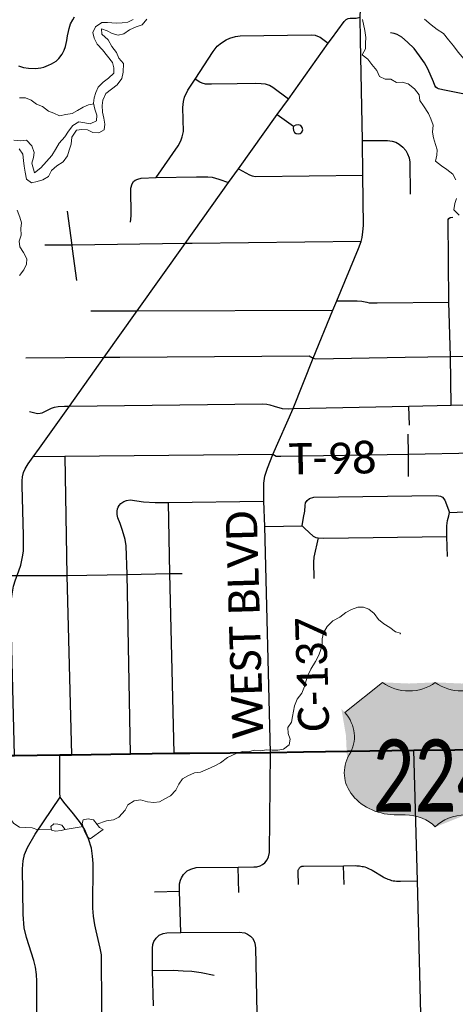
# Model space of a CAD drawing. Header units: feet. Extents: x 14.58 to 21.38, y 7.74 to 14.55.
# Tile 3 of 73: x 15.59 to 16.39, y 8.68 to 10.47. Entities that reach past the tile are written whole.
import ezdxf

# ---------------------------------------------------------------- set-up
doc = ezdxf.new("R2010")
doc.units = ezdxf.units.FT
doc.header["$LTSCALE"] = 20
doc.header["$MEASUREMENT"] = 0
doc.linetypes.add('rr2', pattern=[0])
for name, color, linetype, lineweight in [('GM_X_County_Road', 3, 'Continuous', 30), ('GM_X_County_Road_Text', 3, 'Continuous', 0), ('GM_X_Major_River', 5, 'Continuous', 13), ('GM_X_Minor_Lake', 5, 'Continuous', 0), ('GM_X_Minor_River', 5, 'Continuous', 0), ('GM_X_US_Route', 1, 'Continuous', 40), ('GM_X_US_Shield', 7, 'Continuous', 0)]:
    doc.layers.add(name, color=color, linetype=linetype, lineweight=lineweight)
doc.layers.add('GM_X_Township_Road', color=252, linetype='Continuous', lineweight=30, true_color=0x696969)
doc.layers.add('GM_X_Township_Road_Text', color=252, linetype='Continuous', lineweight=0, true_color=0x696969)
doc.layers.add('GM_X_US_Location', color=7, linetype='Continuous', lineweight=13, plot=False)
doc.styles.add('Slanted Normal (0.14) Font 31', font='dgn031.shx', dxfattribs={"height": 0.14})

# ---------------------------------------------------------------- blocks, each defined once
blk = doc.blocks.new('DGN_COMPLEXSHAPE21')
at = {"layer": 'GM_X_US_Shield', "color": 7, "linetype": 'Continuous', "lineweight": 13}
for p, q in [((16.25333124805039, 9.266071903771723), (16.18466655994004, 9.211140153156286)), ((16.25333124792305, 9.266071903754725), (16.25333124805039, 9.266071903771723)), ((16.34946181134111, 9.266071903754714), (16.34946181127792, 9.266071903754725)), ((16.51425706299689, 9.211140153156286), (16.44559237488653, 9.266071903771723)), ((16.44559237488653, 9.266071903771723), (16.44559237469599, 9.266071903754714)), ((16.18466655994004, 9.211140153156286), (16.1846665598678, 9.211140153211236)), ((16.51425706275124, 9.211140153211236), (16.51425706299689, 9.211140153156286)), ((16.19272194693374, 9.133977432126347), (16.19272194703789, 9.133977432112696)), ((16.50620167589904, 9.133977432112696), (16.50620167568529, 9.133977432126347)), ((16.28079712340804, 9.024372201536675), (16.28079712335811, 9.024372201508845)), ((16.28079712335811, 9.024372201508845), (16.29453006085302, 9.024372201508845)), ((16.29453006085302, 9.024372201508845), (16.29453006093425, 9.024372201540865)), ((16.40439356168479, 9.024372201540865), (16.40439356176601, 9.024372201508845)), ((16.40439356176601, 9.024372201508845), (16.41812649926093, 9.024372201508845)), ((16.41812649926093, 9.024372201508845), (16.41812649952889, 9.024372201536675)), ((16.34946181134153, 9.002399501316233), (16.34946181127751, 9.002399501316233))]:
    blk.add_line(p, q, dxfattribs=at)
for centre, major_axis, ratio, start_param, end_param in [((16.30139652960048, 9.305301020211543), (-0.06866468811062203, -3.890224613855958e-17), 0.7999999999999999, 0.7953988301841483, 2.346193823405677), ((16.39752709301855, 9.305301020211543), (-0.0686646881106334, -3.890224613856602e-17), 0.8000000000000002, 0.7953988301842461, 2.346193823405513), ((16.10592190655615, 9.167028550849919), (0.09613056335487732, -9.992027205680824e-18), 0.8, 5.838948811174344, 6.894066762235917), ((16.59300171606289, 9.167028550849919), (-0.09613056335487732, 1.177259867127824e-17), 0.8, 5.672303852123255, 6.727421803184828), ((16.27972627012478, 9.10127188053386), (0.09613056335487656, 1.561254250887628e-19), 0.8, 2.702326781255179, 4.723528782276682), ((16.41919735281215, 9.10127188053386), (-0.09613056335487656, 1.177259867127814e-17), 0.8, 1.559656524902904, 3.580858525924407), ((16.29453006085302, 8.969440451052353), (0.06866468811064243, -1.01522997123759e-10), 0.8, 0.6435011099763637, 1.570796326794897), ((16.40439356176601, 8.969440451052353), (0.06866468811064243, 1.015230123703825e-10), 0.8, 1.570796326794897, 2.498091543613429)]:
    blk.add_ellipse(centre, major_axis=major_axis, ratio=ratio, start_param=start_param, end_param=end_param, dxfattribs=at)
blk = doc.blocks.new('M1-H4_32')
at = {"layer": 'GM_X_US_Shield', "linetype": 'rr2', "true_color": 0xe17500}
h = blk.add_hatch(color=32, dxfattribs=at)
edge = h.paths.add_edge_path(flags=0)
edge.add_line((-0.09630076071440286, 0.1263430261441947), (-0.09630076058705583, 0.1263430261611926))
edge.add_line((-0.09630076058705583, 0.1263430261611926), (-0.1649654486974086, 0.07141127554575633))
edge.add_line((-0.1649654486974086, 0.07141127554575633), (-0.164965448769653, 0.07141127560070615))
edge.add_ellipse((-0.2437101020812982, 0.02729967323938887), major_axis=(0.09613056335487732, -9.992027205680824e-18), ratio=0.8, start_angle=334.5471236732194, end_angle=395.0009291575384, ccw=False)
edge.add_line((-0.1569100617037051, -0.005751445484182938), (-0.1569100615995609, -0.00575144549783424))
edge.add_ellipse((-0.06990573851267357, -0.03845699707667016), major_axis=(0.09613056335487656, 1.561254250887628e-19), ratio=0.8, start_angle=-205.1680805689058, end_angle=-89.36173636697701)
edge.add_line((-0.06883488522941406, -0.1153566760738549), (-0.06883488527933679, -0.1153566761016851))
edge.add_line((-0.06883488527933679, -0.1153566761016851), (-0.05510194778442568, -0.1153566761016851))
edge.add_line((-0.05510194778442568, -0.1153566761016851), (-0.05510194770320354, -0.1153566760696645))
edge.add_ellipse((-0.05510194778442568, -0.1702884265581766), major_axis=(-0.06866468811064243, 1.01523005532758e-10), ratio=0.8, start_angle=216.8698977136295, end_angle=270, ccw=False)
edge.add_line((-0.0001701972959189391, -0.1373293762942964), (-0.0001701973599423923, -0.1373293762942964))
edge.add_ellipse((0.05476155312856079, -0.1702884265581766), major_axis=(-0.06866468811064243, -1.015230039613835e-10), ratio=0.8, start_angle=270, end_angle=323.13010228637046, ccw=False)
edge.add_line((0.0547615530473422, -0.1153566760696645), (0.05476155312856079, -0.1153566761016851))
edge.add_line((0.05476155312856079, -0.1153566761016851), (0.06849449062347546, -0.1153566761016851))
edge.add_line((0.06849449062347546, -0.1153566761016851), (0.06849449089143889, -0.1153566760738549))
edge.add_ellipse((0.06956534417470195, -0.03845699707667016), major_axis=(-0.09613056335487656, 1.177259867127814e-17), ratio=0.8, start_angle=89.361736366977, end_angle=205.1680805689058)
edge.add_line((0.1565696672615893, -0.00575144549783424), (0.1565696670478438, -0.005751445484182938))
edge.add_ellipse((0.2433697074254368, 0.02729967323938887), major_axis=(-0.09613056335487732, 1.177259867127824e-17), ratio=0.8, start_angle=324.9990708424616, end_angle=385.4528763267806, ccw=False)
edge.add_line((0.1646250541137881, 0.07141127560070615), (0.164625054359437, 0.07141127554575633))
edge.add_line((0.164625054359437, 0.07141127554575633), (0.09596036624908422, 0.1263430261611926))
edge.add_line((0.09596036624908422, 0.1263430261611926), (0.09596036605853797, 0.126343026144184))
edge.add_ellipse((0.04789508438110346, 0.1655721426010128), major_axis=(-0.0686646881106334, -3.890224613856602e-17), ratio=0.8000000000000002, start_angle=405.57299599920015, end_angle=494.42700400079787, ccw=False)
edge.add_line((-0.0001701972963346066, 0.126343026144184), (-0.0001701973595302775, 0.1263430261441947))
edge.add_ellipse((-0.04823547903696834, 0.1655721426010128), major_axis=(-0.06866468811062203, -3.890224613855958e-17), ratio=0.7999999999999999, start_angle=405.5729959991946, end_angle=494.4270040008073, ccw=False)
at = {"layer": 'GM_X_US_Shield', "color": 7, "linetype": 'Continuous', "lineweight": 13}
blk.add_blockref('DGN_COMPLEXSHAPE21', (-16.34963200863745, -9.13972887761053), dxfattribs=at)
at = {"layer": 'GM_X_US_Shield', "color": 9, "linetype": 'Continuous', "lineweight": 13, "insert": (1.298410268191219e-10, -0.1094240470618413), "char_height": 0.1318362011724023, "attachment_point": 8, "line_spacing_factor": 0.8, "style": 'Slanted Normal (0.14) Font 31'}
blk.add_mtext('{\\fCalibri Light|b0|i0|c0|p34;\\W0.73387;\\C9;224}', dxfattribs=at)

msp = doc.modelspace()

# ---------------------------------------------------------------- linework, layer by layer
at = {"layer": 'GM_X_County_Road'}
msp.add_line((16.1627388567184, 9.944832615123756), (16.17017295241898, 9.961880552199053), dxfattribs=at)
at = {"layer": 'GM_X_County_Road', "flags": 128}
for points in [[(16.21308538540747, 10.43758652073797), (16.21231858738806, 10.4784309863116), (16.21325999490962, 10.49292878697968), (16.21448410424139, 10.50045979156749), (16.21646067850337, 10.50789697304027), (16.2201323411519, 10.51636931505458), (16.22474540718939, 10.52371269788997), (16.22907572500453, 10.52907823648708), (16.24969213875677, 10.54875390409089), (16.26138796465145, 10.55956313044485)], [(16.17017295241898, 9.961880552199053), (16.20968274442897, 10.05668297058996), (16.21420137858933, 10.06948568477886), (16.21627237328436, 10.07711111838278), (16.21759029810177, 10.08718413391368), (16.21843784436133, 10.09895165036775), (16.217295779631, 10.19091998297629), (16.21653587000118, 10.25378645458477), (16.21308538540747, 10.43758652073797)], [(16.04897348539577, 9.13814716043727), (16.03877931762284, 9.550223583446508), (16.03720227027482, 9.59637953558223), (16.03672259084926, 9.615700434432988), (16.03714696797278, 9.629481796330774), (16.03894894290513, 9.641990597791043), (16.0435072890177, 9.656301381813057), (16.05334109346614, 9.681652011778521), (16.0902747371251, 9.765491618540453), (16.12683920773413, 9.857159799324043), (16.1627388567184, 9.944832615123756)], [(16.35623495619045, 7.7517464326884), (16.3502397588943, 8.080411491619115), (16.34740817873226, 8.148881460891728), (16.34448028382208, 8.19074877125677), (16.33789314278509, 8.285316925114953), (16.33320862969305, 8.348264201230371), (16.33086603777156, 8.386911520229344), (16.3291094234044, 8.433902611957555), (16.32591186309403, 8.540181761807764), (16.31697345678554, 8.90439776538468), (16.31052241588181, 9.142535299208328)], [(15.74387598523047, 8.591151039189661), (15.74168493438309, 8.620053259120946), (15.74139348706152, 8.673191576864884), (15.74080197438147, 8.769308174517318), (15.73874089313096, 8.781819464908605), (15.7313813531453, 8.813171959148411), (15.72917362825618, 8.823917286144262), (15.7265241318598, 8.839814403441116), (15.72549390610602, 8.854386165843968), (15.72578781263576, 8.935637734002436), (15.72490482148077, 8.949326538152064), (15.72269711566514, 8.963604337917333), (15.71754531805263, 8.980973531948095), (15.71077426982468, 8.997017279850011), (15.70282571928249, 9.010264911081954), (15.69031442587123, 9.026309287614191), (15.67250345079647, 9.04750484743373), (15.66911823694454, 9.052068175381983), (15.66588029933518, 9.056630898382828), (15.66543849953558, 9.064579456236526), (15.66534217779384, 9.133975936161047)]]:
    msp.add_lwpolyline(points, dxfattribs=at)
at = {"layer": 'GM_X_Major_River', "flags": 128}
for points in [[(15.7990775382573, 10.47443434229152), (15.78929912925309, 10.46973737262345), (15.77871579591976, 10.46807070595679), (15.76773852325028, 10.4675328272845), (15.75217981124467, 10.46920896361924), (15.7419525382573, 10.46906313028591), (15.7299525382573, 10.46091729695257), (15.72517791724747, 10.45097600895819), (15.72761162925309, 10.44037941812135), (15.73308322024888, 10.42944570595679), (15.74271200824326, 10.41894949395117), (15.75197526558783, 10.40769002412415), (15.76124420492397, 10.39605176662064), (15.76366655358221, 10.38621275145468), (15.76343359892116, 10.37671653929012), (15.75372337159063, 10.36746464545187), (15.74397715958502, 10.36048926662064), (15.73503208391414, 10.35086805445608), (15.73100935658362, 10.34131881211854), (15.72774420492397, 10.33177903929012), (15.72675746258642, 10.32189078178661), (15.72881806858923, 10.3109078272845), (15.732388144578, 10.30032828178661), (15.73179155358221, 10.28968623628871), (15.72050935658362, 10.28421085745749), (15.71062488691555, 10.2863453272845), (15.69961920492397, 10.28770706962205), (15.68911162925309, 10.28110290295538), (15.68093549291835, 10.27073358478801), (15.6742650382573, 10.26076388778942), (15.66421200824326, 10.24922979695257), (15.65718738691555, 10.23773737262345), (15.65053587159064, 10.22662941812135), (15.64085594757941, 10.21547979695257), (15.6307953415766, 10.20432259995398), (15.61881238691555, 10.19503850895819), (15.61437488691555, 10.21282259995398), (15.61687867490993, 10.22272979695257), (15.61824799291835, 10.23224494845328), (15.61390518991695, 10.24395517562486), (15.60465140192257, 10.25445328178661), (15.59367791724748, 10.25353850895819), (15.58154155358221, 10.25450441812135)], [(15.59087299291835, 10.23868813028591), (15.59784079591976, 10.22891540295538), (15.59915518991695, 10.21716161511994), (15.60006806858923, 10.20692297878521), (15.60174420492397, 10.19631313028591), (15.60421200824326, 10.18343623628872), (15.61378587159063, 10.17673926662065), (15.62397715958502, 10.17916350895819), (15.63415897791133, 10.1823453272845), (15.64429912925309, 10.18818623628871), (15.64981428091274, 10.19927714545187), (15.65953587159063, 10.20777146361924), (15.67117412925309, 10.21477335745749), (15.67896200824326, 10.22589835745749), (15.68221579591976, 10.23619570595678), (15.68583700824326, 10.24726009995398), (15.68678208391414, 10.25980366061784), (15.69568359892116, 10.27246275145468), (15.7055150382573, 10.27374305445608), (15.71536731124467, 10.27350252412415), (15.72529155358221, 10.26870896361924), (15.73591465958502, 10.2677203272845), (15.74605291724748, 10.27356123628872), (15.74703965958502, 10.28344949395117), (15.74535405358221, 10.29481691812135), (15.7429184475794, 10.30541540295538), (15.74235215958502, 10.31793813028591), (15.74372147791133, 10.32744949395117), (15.74884647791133, 10.33929608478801), (15.75932943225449, 10.34741919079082), (15.76982185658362, 10.35516350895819), (15.7779828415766, 10.36667108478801), (15.78083322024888, 10.37848358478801), (15.78135026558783, 10.39443813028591), (15.77248852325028, 10.40418623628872), (15.76855102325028, 10.41400252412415), (15.7600453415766, 10.42527335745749), (15.75304155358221, 10.43732449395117), (15.74152261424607, 10.44741161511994), (15.74137488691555, 10.4572828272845), (15.75127450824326, 10.45400631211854), (15.76081806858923, 10.44920706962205), (15.77147526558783, 10.44594191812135), (15.7820472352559, 10.44837184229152), (15.7921703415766, 10.45535100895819), (15.80420443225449, 10.46121843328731), (15.81513625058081, 10.46479040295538), (15.823700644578, 10.47478661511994)], [(15.59171579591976, 10.00782070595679), (15.5995150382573, 10.01818434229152), (15.6046684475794, 10.02813320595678), (15.60489382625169, 10.03838888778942), (15.59903965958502, 10.04969759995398), (15.59206617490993, 10.05984911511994), (15.59077261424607, 10.07008396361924), (15.59439382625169, 10.08114835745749), (15.59383322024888, 10.09329229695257), (15.59518738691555, 10.10394381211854), (15.59200178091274, 10.11415214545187), (15.58726693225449, 10.12661616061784)]]:
    msp.add_lwpolyline(points, dxfattribs=at)
at = {"layer": 'GM_X_Minor_Lake', "flags": 128}
for points in [[(15.74411731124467, 8.997646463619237), (15.73724041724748, 9.0013453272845), (15.73299041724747, 9.006979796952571), (15.72641655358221, 9.01561805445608), (15.7169203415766, 9.017379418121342), (15.70748094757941, 9.015343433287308), (15.70606238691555, 9.008866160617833), (15.71007375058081, 8.994116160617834), (15.71514572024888, 8.984316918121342), (15.72049988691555, 8.980976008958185)], [(15.66860215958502, 9.005665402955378), (15.66137109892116, 9.007841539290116), (15.6541684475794, 9.008116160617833), (15.64894117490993, 9.003102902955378), (15.6501722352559, 8.99666729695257), (15.65739950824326, 8.994873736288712), (15.6676097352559, 8.996159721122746), (15.67478208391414, 8.9977828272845)], [(15.67478208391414, 8.9977828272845), (15.66860215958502, 9.005665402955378)], [(15.72049988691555, 8.980976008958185), (15.74411731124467, 8.997646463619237)]]:
    msp.add_lwpolyline(points, dxfattribs=at)
at = {"layer": 'GM_X_Minor_River', "flags": 128}
for points in [[(16.21696390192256, 10.47431123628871), (16.22105102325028, 10.45462373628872), (16.22276882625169, 10.44135858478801), (16.22253776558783, 10.43148358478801), (16.22231996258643, 10.42084722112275), (16.21604344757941, 10.41012752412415), (16.22639193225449, 10.40230176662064), (16.23374420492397, 10.39215214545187), (16.24262299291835, 10.38126767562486), (16.24771390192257, 10.37032828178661), (16.25801125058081, 10.36591919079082), (16.26862109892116, 10.36569002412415), (16.27893928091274, 10.35976199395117), (16.28916087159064, 10.36028661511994), (16.30019306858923, 10.35740593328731), (16.31131996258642, 10.34807070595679), (16.31982185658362, 10.33718055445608), (16.32111920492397, 10.32656881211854), (16.32808700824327, 10.31679419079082), (16.33700746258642, 10.30325063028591), (16.3413275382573, 10.29306123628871), (16.34528208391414, 10.28210479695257), (16.34434837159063, 10.26880366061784), (16.346013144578, 10.25895517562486), (16.34960594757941, 10.24685479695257), (16.35279155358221, 10.23664835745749), (16.35217791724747, 10.22714835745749), (16.34968738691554, 10.21647979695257), (16.36081049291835, 10.20752525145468), (16.37075746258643, 10.20121085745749), (16.38149988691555, 10.19225063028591), (16.38657943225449, 10.18207070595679)], [(16.32947337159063, 10.47515025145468), (16.34175367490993, 10.46469191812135), (16.35287109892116, 10.45611805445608), (16.36434458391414, 10.44906502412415), (16.3732347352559, 10.43741919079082), (16.38249988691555, 10.42616161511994), (16.39138435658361, 10.41489456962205), (16.40180670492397, 10.40213320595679), (16.41257943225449, 10.39127525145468), (16.4229222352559, 10.38382828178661), (16.43431428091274, 10.38208964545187), (16.44676125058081, 10.38568434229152), (16.457263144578, 10.39266729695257), (16.46773662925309, 10.4015479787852), (16.47894496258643, 10.41195896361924), (16.48824799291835, 10.42310290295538), (16.50319117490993, 10.43698358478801), (16.51286731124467, 10.44851199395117), (16.52487678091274, 10.45589456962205), (16.53462299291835, 10.46286805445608), (16.54702261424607, 10.46949873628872), (16.55784647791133, 10.48028093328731)], [(15.72692981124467, 10.32097790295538), (15.71733511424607, 10.3187203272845), (15.7075434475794, 10.3147828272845), (15.69740897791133, 10.30856123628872), (15.6876419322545, 10.30310479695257), (15.67630859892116, 10.30104608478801), (15.66459458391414, 10.29897979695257), (15.65429155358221, 10.30376767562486), (15.6447650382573, 10.30743055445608), (15.63327072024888, 10.31600063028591), (15.62260215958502, 10.32002525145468), (15.61264382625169, 10.32709911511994), (15.60234268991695, 10.33188699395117), (15.59173662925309, 10.33173737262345)], [(16.38785026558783, 10.14829608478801), (16.38534079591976, 10.13876767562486), (16.38323662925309, 10.12772790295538), (16.39324041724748, 10.11761616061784)], [(15.73242602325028, 9.007722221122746), (15.75031617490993, 9.013686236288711), (15.7627934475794, 9.015386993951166), (15.77294496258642, 9.020468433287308), (15.78411920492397, 9.033163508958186), (15.78928208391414, 9.042729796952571), (15.80053397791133, 9.050106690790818), (15.81225367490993, 9.051796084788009), (15.82480670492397, 9.04856123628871), (15.83619117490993, 9.047207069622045), (15.84678208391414, 9.048498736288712), (15.85654912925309, 9.053957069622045), (15.86708132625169, 9.059044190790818), (15.87639761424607, 9.069432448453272), (15.88229155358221, 9.080530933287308), (15.88858700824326, 9.09011426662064), (15.89835026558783, 9.095951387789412), (15.91039572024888, 9.10106123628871), (15.92136352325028, 9.102360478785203), (15.93416276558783, 9.107860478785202), (15.94771390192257, 9.11375252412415), (15.9578597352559, 9.11921464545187), (15.97059647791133, 9.128892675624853), (15.98752640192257, 9.136731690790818), (15.99846579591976, 9.139924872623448), (16.0090775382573, 9.139699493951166), (16.019263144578, 9.142504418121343), (16.03103018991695, 9.141155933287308), (16.04198662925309, 9.143210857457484), (16.05184647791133, 9.142593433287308), (16.06245632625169, 9.14236805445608), (16.07266276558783, 9.1440328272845), (16.08314761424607, 9.1521578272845), (16.08488625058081, 9.16243623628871), (16.08132185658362, 9.172636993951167), (16.08039761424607, 9.183635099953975), (16.08744685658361, 9.19360858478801), (16.08918549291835, 9.203885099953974), (16.09093738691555, 9.213404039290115), (16.09305859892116, 9.22330555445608), (16.09742791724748, 9.235140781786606), (16.10634647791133, 9.246659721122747), (16.11109268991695, 9.258500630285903), (16.11396390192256, 9.26917108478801), (16.11685026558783, 9.278705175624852), (16.1223597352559, 9.290176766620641), (16.13124420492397, 9.303974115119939), (16.13713246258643, 9.315449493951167), (16.1407650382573, 9.32575252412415), (16.143263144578, 9.33604229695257), (16.14349988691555, 9.345536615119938), (16.1456097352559, 9.356199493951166), (16.15225178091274, 9.368066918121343), (16.162700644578, 9.378466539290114), (16.17548852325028, 9.384726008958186), (16.18634647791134, 9.393235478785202), (16.19648852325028, 9.399076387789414), (16.2081722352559, 9.403040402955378), (16.21877829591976, 9.403191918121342), (16.22830670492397, 9.399530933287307), (16.23789572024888, 9.391695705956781), (16.24602261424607, 9.38042108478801), (16.25561162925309, 9.372582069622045), (16.26631996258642, 9.36590214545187), (16.27666276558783, 9.358455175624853), (16.28617791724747, 9.355553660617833), (16.28544306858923, 9.354025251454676)], [(15.4206400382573, 9.09635479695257), (15.43174041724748, 9.085788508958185), (15.44173852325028, 9.076059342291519), (15.4527972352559, 9.0712828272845), (15.46465518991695, 9.06385858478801), (15.47489193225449, 9.06324684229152), (15.48550935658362, 9.062638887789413), (15.49621768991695, 9.055958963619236), (15.50731806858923, 9.048523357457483), (15.51834647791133, 9.045644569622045), (15.52965518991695, 9.04960479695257), (15.53918170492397, 9.045945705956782), (15.54953965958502, 9.037360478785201), (15.55943928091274, 9.034087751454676), (15.57291276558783, 9.019852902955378), (15.5814184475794, 9.008582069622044), (15.59174420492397, 9.002275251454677), (15.60312299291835, 9.00130176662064), (15.61449231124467, 9.001087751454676), (15.62515518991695, 8.997441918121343), (15.64986541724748, 8.998273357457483)], [(15.67478208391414, 8.9977828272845), (15.7075150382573, 9.003523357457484)]]:
    msp.add_lwpolyline(points, dxfattribs=at)
at = {"layer": 'GM_X_Township_Road'}
for p, q in [((15.97242570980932, 10.1771299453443), (15.99096488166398, 10.20213011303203)), ((16.21420137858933, 10.06948568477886), (15.90631895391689, 10.06636456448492)), ((15.69610559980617, 9.998848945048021), (15.68843277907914, 10.05624745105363)), ((16.1627388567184, 9.944832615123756), (16.17017295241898, 9.961880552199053)), ((16.30231097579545, 9.735064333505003), (16.30115650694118, 9.769558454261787)), ((15.99144087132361, 8.883183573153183), (15.99038081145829, 8.929023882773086)), ((16.1830856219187, 8.897665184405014), (16.18198830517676, 8.931751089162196)), ((15.83737340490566, 8.884508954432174), (15.88310374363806, 8.885214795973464))]:
    msp.add_line(p, q, dxfattribs=at)
at = {"layer": 'GM_X_Township_Road', "flags": 128}
for points in [[(15.59006010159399, 10.3897484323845), (15.59899848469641, 10.38723061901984), (15.60818919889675, 10.38571947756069), (15.62077936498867, 10.38534229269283), (15.63059889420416, 10.38622338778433), (15.63601288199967, 10.38773393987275), (15.64457410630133, 10.39100730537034), (15.65023916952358, 10.39365127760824), (15.65817093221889, 10.3985613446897), (15.66345880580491, 10.40347138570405), (15.669375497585, 10.41140317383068), (15.67327831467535, 10.41883101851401), (15.67567059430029, 10.42550328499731), (15.67781122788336, 10.43607903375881), (15.67919561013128, 10.44438797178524), (15.6807067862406, 10.45244589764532), (15.68221734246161, 10.45785929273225), (15.68473514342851, 10.46629436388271), (15.68889024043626, 10.47372224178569), (15.69165965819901, 10.47951340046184)], [(16.15999566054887, 10.43947740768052), (16.18320929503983, 10.47098138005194), (16.18678031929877, 10.47425538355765), (16.19050045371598, 10.476189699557), (16.19451821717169, 10.47678498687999), (16.20493427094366, 10.47663585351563), (16.21231858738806, 10.4784309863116)], [(15.84081084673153, 10.18631939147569), (15.88069037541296, 10.24390671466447), (15.88545255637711, 10.25328129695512), (15.88827976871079, 10.26057244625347), (15.8903626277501, 10.27024468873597), (15.88932116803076, 10.31429115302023), (15.89080935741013, 10.3251539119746), (15.89259519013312, 10.33304034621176), (15.89839816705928, 10.34568832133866), (15.91179056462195, 10.36592574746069), (15.94482569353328, 10.41636979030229), (15.95196772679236, 10.42559650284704), (15.95985412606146, 10.43214388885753), (15.96848494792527, 10.43750071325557), (15.97488320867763, 10.44032793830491), (15.98559748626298, 10.44345282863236), (15.9937815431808, 10.4446433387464), (16.12339001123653, 10.44657768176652), (16.1303835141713, 10.44583392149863), (16.13499657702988, 10.44434573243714), (16.13946051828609, 10.4421137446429), (16.1540434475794, 10.43139947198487)], [(16.53313689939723, 10.32690184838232), (16.48366279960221, 10.32459591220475), (16.46551755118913, 10.32465807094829), (16.45116327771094, 10.32652219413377), (16.43966670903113, 10.33043681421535), (16.41760682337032, 10.33534625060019), (16.36304617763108, 10.34622085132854), (16.35552699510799, 10.34814773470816), (16.35285510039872, 10.34939044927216), (16.35055603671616, 10.35119242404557), (16.34869191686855, 10.35417498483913), (16.34601941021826, 10.36082426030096), (16.33576619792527, 10.38468674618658), (16.32973825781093, 10.39525066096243), (16.3207899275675, 10.40792722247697), (16.31066097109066, 10.42141222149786), (16.29904074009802, 10.4329703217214), (16.28822829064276, 10.44204292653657), (16.27996344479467, 10.44701452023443), (16.27474329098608, 10.44875433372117), (16.26796975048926, 10.45005922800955)], [(15.99096488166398, 10.20213011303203), (16.0613387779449, 10.30104726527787), (16.08172466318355, 10.32946870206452), (16.1540434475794, 10.43139947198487), (16.15999566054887, 10.43947740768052)], [(16.08172466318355, 10.32946870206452), (16.05352629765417, 10.35067357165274), (16.04749961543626, 10.3539469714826), (16.04013388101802, 10.3564025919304), (16.03217290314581, 10.35729552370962), (16.02153381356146, 10.35766711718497), (15.9882755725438, 10.35692333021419), (15.94184932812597, 10.35632804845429), (15.93039123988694, 10.35684873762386), (15.92429004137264, 10.35848545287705), (15.92027225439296, 10.36034582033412), (15.91179056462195, 10.36592574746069)], [(16.0613387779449, 10.30104726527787), (16.09080162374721, 10.27976841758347), (16.09020636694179, 10.27619742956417), (16.09080163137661, 10.27203053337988), (16.09273598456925, 10.26845951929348), (16.0957123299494, 10.26652517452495), (16.099283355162, 10.26592989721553), (16.10345023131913, 10.2666736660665), (16.10627748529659, 10.26890562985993), (16.10791414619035, 10.27322108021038), (16.10702125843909, 10.27768497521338), (16.10419403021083, 10.28110751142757), (16.10017625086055, 10.28214951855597), (16.09541471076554, 10.28185189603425), (16.0919921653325, 10.28080984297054)], [(16.21653587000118, 10.25378645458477), (16.26230535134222, 10.25401762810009), (16.27085726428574, 10.25286252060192), (16.27744440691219, 10.25055100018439), (16.28345365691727, 10.24719994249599), (16.29038688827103, 10.24176856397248), (16.29581828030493, 10.23552813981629), (16.29905441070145, 10.22928773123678), (16.30171200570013, 10.22200714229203), (16.3028677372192, 10.21461097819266), (16.3037923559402, 10.15602073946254)], [(15.99096488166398, 10.20213011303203), (16.01095748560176, 10.19115177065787), (16.0156954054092, 10.1895343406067), (16.02170468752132, 10.18826301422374), (16.217295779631, 10.19091998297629)], [(15.79415587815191, 10.10512556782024), (15.79492948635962, 10.11656746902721), (15.79477478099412, 10.16682075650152), (15.79678490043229, 10.17493833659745), (15.7991815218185, 10.17911332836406), (15.80235114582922, 10.18181880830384), (15.8071443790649, 10.18359713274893), (15.81317479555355, 10.1853755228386), (15.84081084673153, 10.18631939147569), (15.91445372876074, 10.18777212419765), (15.93463210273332, 10.18761740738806), (15.94298146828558, 10.18676674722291), (15.95511927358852, 10.18336539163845), (15.97242570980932, 10.1771299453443)], [(15.62790990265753, 9.69298385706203), (15.68290459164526, 9.769514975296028), (15.7461457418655, 9.858732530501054), (15.80598493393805, 9.943311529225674), (15.8938111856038, 10.06623777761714), (15.97242570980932, 10.1771299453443)], [(15.68843277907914, 10.05624745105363), (15.68751205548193, 10.06313524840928), (15.67908378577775, 10.1249423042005)], [(16.37850834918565, 9.771525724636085), (16.37743214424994, 9.860249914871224), (16.37436070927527, 9.959141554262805), (16.37310990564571, 10.1098722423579), (16.37395741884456, 10.11194326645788), (16.37640500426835, 10.11354329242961), (16.38139461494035, 10.11410812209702)], [(15.90631895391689, 10.06636456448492), (15.8938111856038, 10.06623777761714), (15.68751205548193, 10.06313524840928), (15.63776890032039, 10.06296995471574)], [(16.17017295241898, 9.961880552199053), (16.2067846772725, 9.961768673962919), (16.21533723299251, 9.960930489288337), (16.22455960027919, 9.958862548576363), (16.22891975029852, 9.95807963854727), (16.23445303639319, 9.957855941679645), (16.24345236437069, 9.957744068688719), (16.37436070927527, 9.959141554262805)], [(15.72166439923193, 9.943133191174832), (15.80598493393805, 9.943311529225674), (16.1627388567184, 9.944832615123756)], [(15.60305606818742, 9.857710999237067), (15.7461457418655, 9.858732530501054), (15.77442231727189, 9.858928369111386)], [(15.77442231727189, 9.858928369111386), (16.11980034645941, 9.861320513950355), (16.12683920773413, 9.857159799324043)], [(16.12683920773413, 9.857159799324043), (16.13126773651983, 9.855923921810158), (16.29438870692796, 9.858790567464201)], [(16.29438870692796, 9.858790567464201), (16.37743214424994, 9.860249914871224), (16.54187149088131, 9.863075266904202)], [(16.0902747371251, 9.765491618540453), (16.30115650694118, 9.769558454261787), (16.37850834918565, 9.771525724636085), (16.5438872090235, 9.773714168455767), (17.04350529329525, 9.783024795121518)], [(15.6095729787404, 9.759756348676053), (15.62441192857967, 9.75644757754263), (15.62922442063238, 9.756547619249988), (15.63313469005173, 9.757550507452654), (15.64977747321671, 9.766072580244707), (15.65529212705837, 9.76777697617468), (15.66220985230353, 9.76887992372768), (15.67353928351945, 9.76928069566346), (15.68290459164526, 9.769514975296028), (16.03447817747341, 9.773592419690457), (16.04249884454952, 9.77299089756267), (16.04761269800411, 9.77168726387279), (16.05603411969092, 9.769381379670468), (16.07047166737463, 9.765471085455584), (16.08220251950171, 9.764869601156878), (16.0902747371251, 9.765491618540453)], [(16.30077184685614, 9.64107280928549), (16.30038724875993, 9.681336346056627), (16.29987459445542, 9.7186514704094)], [(15.5822855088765, 9.132961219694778), (15.57634586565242, 9.376136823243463), (15.57599540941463, 9.402999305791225), (15.57646264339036, 9.414094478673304), (15.57798127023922, 9.426708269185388), (15.58090049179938, 9.441424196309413), (15.58452123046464, 9.452986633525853), (15.58755662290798, 9.46059097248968), (15.59421517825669, 9.479498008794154), (15.59725181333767, 9.494797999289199), (15.59900348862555, 9.504958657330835), (15.59912028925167, 9.533689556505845), (15.59678455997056, 9.624087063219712), (15.59666777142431, 9.633663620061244), (15.59736866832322, 9.64055460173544), (15.59912029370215, 9.648846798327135), (15.60192331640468, 9.655270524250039), (15.60741249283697, 9.664380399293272), (15.6165708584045, 9.677204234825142), (15.62790990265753, 9.69298385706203)], [(16.05334109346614, 9.681652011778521), (15.67424143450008, 9.677642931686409), (15.6165708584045, 9.677204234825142)], [(15.67424143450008, 9.677642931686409), (15.67816043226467, 9.461102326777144), (15.68664582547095, 9.134102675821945)], [(16.54478258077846, 9.686145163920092), (16.30038724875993, 9.681336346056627), (16.06778298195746, 9.677634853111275), (16.05922300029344, 9.6776615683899), (16.05334109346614, 9.681652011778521)], [(16.10656701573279, 9.551327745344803), (16.10944150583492, 9.56663020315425), (16.11169271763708, 9.578425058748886), (16.11214258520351, 9.58823899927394), (16.11295287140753, 9.593461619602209), (16.11565396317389, 9.597422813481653), (16.12033597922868, 9.60102492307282), (16.12789929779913, 9.603455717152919), (16.35164279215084, 9.606427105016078), (16.35875622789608, 9.605706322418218), (16.36253788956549, 9.603545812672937), (16.3668595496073, 9.598323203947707), (16.37532321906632, 9.575453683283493), (16.38909895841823, 9.576444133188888), (16.42753282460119, 9.577020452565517)], [(15.79404901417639, 9.135624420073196), (15.78783159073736, 9.462996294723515), (15.78613776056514, 9.514734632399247), (15.78395177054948, 9.526755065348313), (15.77944434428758, 9.543010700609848), (15.77493628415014, 9.555577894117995), (15.77111176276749, 9.56609586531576), (15.76988206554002, 9.571969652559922), (15.76933587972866, 9.578252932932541), (15.77001876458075, 9.58248758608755), (15.77124845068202, 9.585629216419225), (15.77329710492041, 9.588634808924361), (15.77630209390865, 9.592049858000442)], [(15.77630209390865, 9.592049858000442), (15.78162968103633, 9.59587438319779), (15.78654721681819, 9.597786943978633), (15.79337731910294, 9.59887932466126), (15.81749640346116, 9.595266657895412), (15.83859131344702, 9.593961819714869), (15.86276941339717, 9.59423518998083), (16.03720227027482, 9.59637953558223)], [(15.86276941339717, 9.59423518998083), (15.86530710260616, 9.464545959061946), (15.87304811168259, 9.136765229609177)], [(16.37181124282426, 9.495590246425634), (16.3705510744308, 9.53178566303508), (16.37055107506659, 9.55114381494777), (16.37172177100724, 9.561228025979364), (16.37433273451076, 9.56978183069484), (16.37532321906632, 9.575453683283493)], [(16.03877931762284, 9.550223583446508), (16.10656701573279, 9.551327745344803), (16.11142243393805, 9.546641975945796), (16.1269088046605, 9.532866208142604), (16.13186112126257, 9.530344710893), (16.13595037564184, 9.52933500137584), (16.14626700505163, 9.528634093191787), (16.3705510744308, 9.53178566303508)], [(16.13595037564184, 9.52933500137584), (16.12834915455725, 9.494239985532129), (16.1272692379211, 9.485415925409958), (16.12816959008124, 9.455703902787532)], [(15.54094267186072, 9.457831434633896), (15.54541901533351, 9.459552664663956), (15.55230566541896, 9.460758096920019), (15.58755662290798, 9.46059097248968), (15.60180890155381, 9.460671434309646)], [(15.60180890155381, 9.460671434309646), (15.67816043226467, 9.461102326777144), (15.78783159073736, 9.462996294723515), (15.86530710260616, 9.464545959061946), (15.88803311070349, 9.464718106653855)], [(15.88536801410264, 8.80986498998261), (15.88310374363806, 8.885214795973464), (15.8833492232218, 8.89905271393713), (15.88492808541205, 8.905193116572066), (15.8871457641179, 8.909827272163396), (15.89058505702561, 8.915976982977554), (15.89747976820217, 8.92225281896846), (15.90384382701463, 8.925700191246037), (15.91347882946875, 8.92852864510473), (15.99038081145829, 8.929023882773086), (16.01848847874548, 8.929589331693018), (16.02441075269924, 8.930031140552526), (16.03024478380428, 8.931533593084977), (16.03466458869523, 8.934008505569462), (16.03873020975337, 8.937367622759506), (16.04288467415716, 8.94258278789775), (16.04544847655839, 8.947886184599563), (16.04730449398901, 8.956018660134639), (16.04897348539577, 9.13814716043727)], [(15.63165387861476, 8.579642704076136), (15.62903180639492, 8.586142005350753), (15.62678428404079, 8.594785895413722), (15.6248823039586, 8.603257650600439), (15.62367187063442, 8.61449510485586), (15.62349103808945, 8.67220734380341), (15.62315363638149, 8.721511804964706), (15.62246207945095, 8.733786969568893), (15.6209061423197, 8.746753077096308), (15.617793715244, 8.758855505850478), (15.60413601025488, 8.801039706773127), (15.60033258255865, 8.81884688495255), (15.59825783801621, 8.843051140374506), (15.5968746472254, 8.926036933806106), (15.59825781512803, 8.940732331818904), (15.60085080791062, 8.952488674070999), (15.60603737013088, 8.965109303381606), (15.6202145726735, 8.989140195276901), (15.66588029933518, 9.056630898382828)], [(16.10030236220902, 8.897738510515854), (16.09972637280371, 8.920281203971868), (16.09963377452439, 8.921177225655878), (16.09963749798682, 8.922307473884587), (16.09979098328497, 8.923495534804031), (16.1001345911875, 8.924789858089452), (16.10053353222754, 8.925764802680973), (16.10118969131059, 8.926926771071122), (16.10184775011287, 8.927807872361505), (16.10268718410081, 8.928681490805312), (16.10387152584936, 8.929607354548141), (16.10498317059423, 8.930245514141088), (16.10563063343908, 8.930526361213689), (16.10625822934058, 8.93074878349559), (16.10686591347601, 8.930919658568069), (16.10819378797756, 8.931135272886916), (16.1088947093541, 8.931178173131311), (16.10953219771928, 8.931170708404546), (16.18198830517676, 8.931751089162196), (16.20401401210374, 8.931934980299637), (16.20645785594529, 8.931902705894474), (16.20906323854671, 8.931754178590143), (16.21153444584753, 8.931499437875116), (16.21366823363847, 8.931186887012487), (16.2162947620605, 8.930691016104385), (16.21857458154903, 8.930155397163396), (16.22089660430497, 8.929511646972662), (16.22432286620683, 8.928356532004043), (16.22891102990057, 8.926414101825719), (16.23172151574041, 8.924975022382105), (16.23413492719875, 8.92357819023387), (16.25469977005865, 8.911453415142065), (16.25629916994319, 8.910527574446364), (16.25851558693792, 8.90936126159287), (16.26081157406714, 8.908271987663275), (16.26317962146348, 8.907282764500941), (16.26527114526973, 8.906504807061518), (16.26746146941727, 8.905798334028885), (16.26983511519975, 8.905134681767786), (16.27251072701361, 8.904512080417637), (16.27541376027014, 8.90399322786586), (16.27849014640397, 8.903615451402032), (16.28577820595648, 8.903594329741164), (16.31697345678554, 8.90439776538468)], [(15.83580757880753, 8.676227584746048), (15.83429452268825, 8.741051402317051), (15.8338104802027, 8.781618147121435), (15.83449956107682, 8.788408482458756), (15.83666443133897, 8.79362365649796), (15.84089594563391, 8.799921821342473), (15.84640626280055, 8.804940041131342), (15.85349174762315, 8.807990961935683), (15.86028146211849, 8.8092703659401), (15.88536801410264, 8.80986498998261), (15.99204608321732, 8.810844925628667), (16.00218183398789, 8.809565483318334), (16.0072988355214, 8.807301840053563), (16.01251462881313, 8.803661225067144), (16.016450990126, 8.79992186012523), (16.01900915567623, 8.79569031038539), (16.02078069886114, 8.790671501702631), (16.02176496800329, 8.782307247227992), (16.02504517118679, 8.633221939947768)], [(15.83429452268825, 8.741051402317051), (15.87159846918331, 8.741173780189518), (15.89009850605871, 8.74048469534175), (15.90584339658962, 8.73959924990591), (15.92257195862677, 8.737237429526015), (15.9465829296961, 8.732317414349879)]]:
    msp.add_lwpolyline(points, dxfattribs=at)
at = {"layer": 'GM_X_US_Route', "flags": 128}
for points in [[(15.50113085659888, 9.132454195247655), (15.5822855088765, 9.132961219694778), (15.66534217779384, 9.133975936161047), (15.68664582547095, 9.134102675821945), (15.79404901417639, 9.135624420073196), (15.87304811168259, 9.136765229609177), (15.90236904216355, 9.136995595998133)], [(15.90236904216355, 9.136995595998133), (16.04897348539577, 9.13814716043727), (16.1093309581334, 9.139159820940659)], [(16.1093309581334, 9.139159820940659), (16.31052241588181, 9.142535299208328), (16.4596586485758, 9.143581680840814), (16.55418516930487, 9.14554458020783), (16.60146705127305, 9.145673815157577), (16.73655416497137, 9.145957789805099), (16.74005679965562, 9.145957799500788), (16.80300904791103, 9.147283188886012), (16.8146603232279, 9.147372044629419), (16.86861201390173, 9.148261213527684), (16.92578266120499, 9.14916077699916)]]:
    msp.add_lwpolyline(points, dxfattribs=at)

# ---------------------------------------------------------------- block references
at = {"color": 7, "linetype": 'Continuous', "lineweight": 0}
msp.add_blockref('M1-H4_32', (16.34963200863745, 9.13972887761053), dxfattribs=at)

# ---------------------------------------------------------------- texts
at = {"layer": 'GM_X_County_Road_Text', "attachment_point": 7, "line_spacing_factor": 0.8, "style": 'Slanted Normal (0.14) Font 31'}
for s, insert, char_height, rotation in [('{\\fCalibri Light|b0|i0|c0|p34;\\C256;WEST BLVD}', (16.03686312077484, 9.164203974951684), 0.05681818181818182, 91.69178), ('{\\fCalibri Light|b0|i0|c0|p34;\\C256;C-137}', (16.15705512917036, 9.176864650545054), 0.05681818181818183, 91.652458)]:
    msp.add_mtext(s, dxfattribs=dict(at, insert=insert, char_height=char_height, rotation=rotation))
at = {"layer": 'GM_X_Township_Road_Text', "insert": (16.08274786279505, 9.644453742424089), "char_height": 0.05681818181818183, "attachment_point": 7, "rotation": 0.7069360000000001, "line_spacing_factor": 0.8, "style": 'Slanted Normal (0.14) Font 31'}
msp.add_mtext('{\\fCalibri Light|b0|i0|c0|p34;\\C256;T-98}', dxfattribs=at)
at = {"layer": 'GM_X_US_Location', "char_height": 0.0001893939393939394, "attachment_point": 5, "line_spacing_factor": 0.8, "style": 'Slanted Normal (0.14) Font 31'}
for s, insert in [('{\\fCalibri Light|b0|i0|c0|p34;\\C256;0}', (16.34962977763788, 9.139728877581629)), ('{\\fCalibri Light|b0|i0|c0|p34;\\C256;/}', (16.34963200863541, 9.139728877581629))]:
    msp.add_mtext(s, dxfattribs=dict(at, insert=insert))
at = {"layer": 'GM_X_US_Location', "insert": (16.29129989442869, 9.100367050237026), "char_height": 0.0001893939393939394, "attachment_point": 7, "rotation": 1e-05, "line_spacing_factor": 0.8, "style": 'Slanted Normal (0.14) Font 31'}
msp.add_mtext('{\\fCalibri Light|b0|i0|c0|p34;\\C256;224}', dxfattribs=at)

doc.saveas('drawing.dxf')
